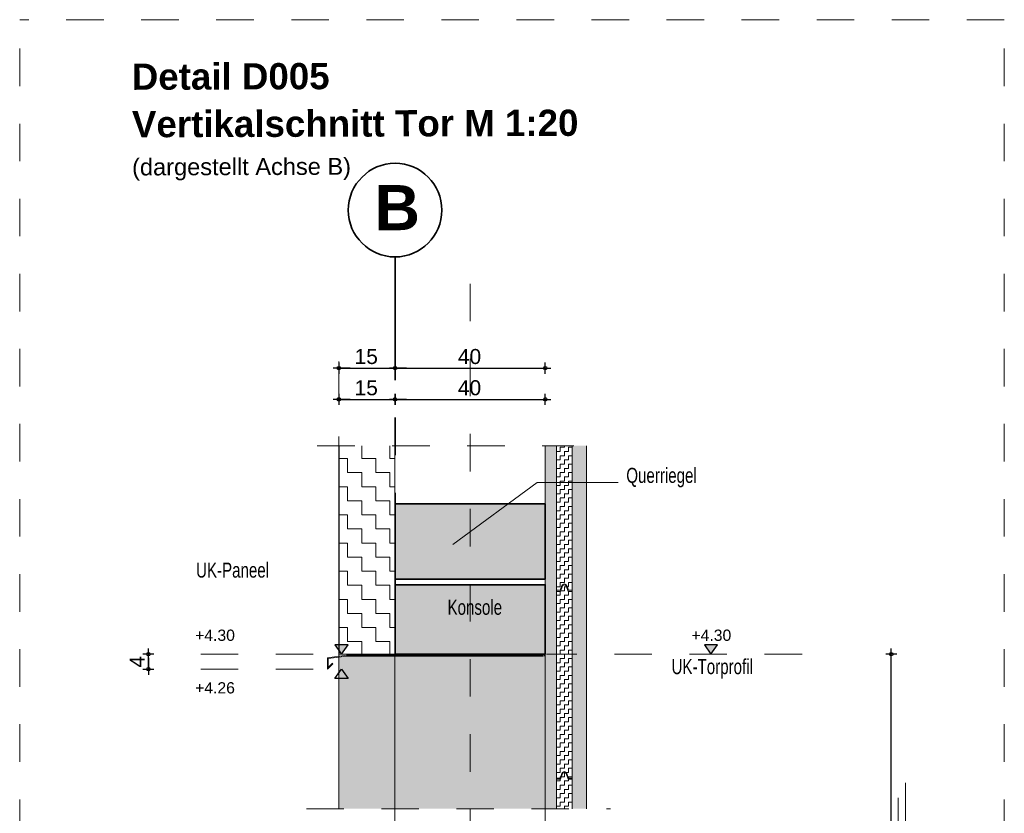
# Model space of a CAD drawing. Header units: metres. Extents: x 1333.9 to 1416.6, y -82.7 to -2.5.
# Tile 77 of 160: x 1406.9 to 1409.5, y -80.7 to -78.6. Entities that reach past the tile are written whole.
import ezdxf

# ---------------------------------------------------------------- set-up
doc = ezdxf.new("R2010")
doc.units = ezdxf.units.M
doc.header["$PDMODE"] = 65
for name, pattern in [('AUSGEZOGEN', [0]), ('GETRENNT2_S10', [0.225, 0.1, -0.05, 0, -0.025, 0, -0.05]), ('GETRENNT2_S6', [0.12, 0.07, -0.01, 0.01, -0.01, 0.01, -0.01]), ('PUNKT2_S9', [0.0015, 0, -0.0015]), ('STRICHLINIE2_S3', [0.055, 0.04, -0.015]), ('STRICHLINIE_S4', [0.08, 0.06, -0.02]), ('STRICHPUNKT2_S5', [0.5, 0.35, -0.05, 0.05, -0.05]), ('VERDECKT2_S2', [0.15, 0.1, -0.05])]:
    doc.linetypes.add(name, pattern=pattern)
for name, color, linetype in [('XR$7$_40733', 7, 'Continuous'), ('XR$7$_42154', 7, 'Continuous'), ('XR$7$_43212', 7, 'Continuous')]:
    doc.layers.add(name, color=color, linetype=linetype)
for name, color, linetype, lineweight in [('XR$7$Achsen', 4, 'AUSGEZOGEN', 13), ('XR$7$Fenster', 3, 'AUSGEZOGEN', 18), ('XR$7$Legende', 4, 'AUSGEZOGEN', 13), ('XR$7$Maßlinie 1_50', 7, 'AUSGEZOGEN', 25), ('XR$7$Muster', 4, 'AUSGEZOGEN', 13), ('XR$7$Möblierung', 4, 'AUSGEZOGEN', 13), ('XR$7$SNL_D_BD_FL_250', 7, 'AUSGEZOGEN', 18), ('XR$7$Stütze', 3, 'AUSGEZOGEN', 18), ('XR$7$Text 1_100', 3, 'AUSGEZOGEN', 18), ('XR$7$Text 1_50', 3, 'AUSGEZOGEN', 18), ('XR$7$Wand', 1, 'AUSGEZOGEN', 50), ('XR$7$Wand Mauerwerk tr', 42, 'AUSGEZOGEN', 18)]:
    doc.layers.add(name, color=color, linetype=linetype, lineweight=lineweight)
doc.styles.add('ARIAL', font='arial.ttf')
doc.dimstyles.new('DIMSTYLE_14', dxfattribs={"dimtxt": 0.04, "dimasz": 0.03, "dimexe": 0, "dimexo": 1e-06, "dimgap": 0.02, "dimtad": 2, "dimdec": 1, "dimlfac": 100, "dimrnd": 0.5, "dimzin": 4, "dimdsep": 46, "dimtxsty": 'ARIAL', "dimblk1": 'ALL_ML_KREIS', "dimblk2": 'ALL_ML_KREIS', "dimsah": 1, "dimcen": 0, "dimse1": 1, "dimse2": 1, "dimclrd": 7, "dimclre": 7, "dimclrt": 7, "dimadec": 0, "dimazin": 0, "dimtfac": 1, "dimtdec": 0, "dimtix": 1, "dimtmove": 2, "dimatfit": 3, "dimfxl": 0, "dimtvp": 1.2, "dimtzin": 0, "dimlwd": 0, "dimlwe": 25, "dimarcsym": 0})
doc.dimstyles.new('DIMSTYLE_15', dxfattribs={"dimtxt": 0.04, "dimasz": 0.03, "dimexe": 0, "dimexo": 1e-06, "dimgap": 0.02, "dimtad": 2, "dimdec": 1, "dimlfac": 100, "dimrnd": 0.5, "dimzin": 4, "dimdsep": 46, "dimtxsty": 'ARIAL', "dimblk1": 'ALL_ML_KREIS', "dimblk2": 'ALL_ML_KREIS', "dimsah": 1, "dimcen": 0, "dimse1": 1, "dimse2": 1, "dimclrd": 7, "dimclre": 7, "dimclrt": 7, "dimadec": 0, "dimazin": 0, "dimtfac": 1, "dimtdec": 0, "dimtix": 1, "dimtmove": 2, "dimatfit": 3, "dimfxl": 0, "dimtzin": 0, "dimlwd": 0, "dimlwe": 25, "dimarcsym": 0})
doc.dimstyles.new('DIMSTYLE_16', dxfattribs={"dimtxt": 0.03, "dimasz": 0.03, "dimexe": 0, "dimexo": 1e-06, "dimgap": 0.015, "dimtad": 2, "dimdec": 0, "dimlfac": 1000, "dimrnd": 5, "dimzin": 12, "dimdsep": 46, "dimtxsty": 'ARIAL', "dimblk1": 'ALL_ML_KREIS', "dimblk2": 'ALL_ML_KREIS', "dimsah": 1, "dimcen": 0, "dimse1": 1, "dimse2": 1, "dimclrd": 7, "dimclre": 7, "dimclrt": 7, "dimadec": 0, "dimazin": 0, "dimtfac": 1, "dimtdec": 0, "dimtix": 1, "dimtmove": 2, "dimatfit": 3, "dimfxl": 0, "dimtzin": 0, "dimlwd": 0, "dimlwe": 25, "dimarcsym": 0})
pattern_1 = [(90, (-0.0225, 0.0225), (-0.01125, 0.01125), [0.01125, -0.01125]), (180, (-0.0225, 0.0225), (-0.01125, -0.01125), [0.01125, -0.01125])]

# ---------------------------------------------------------------- blocks, each defined once
blk = doc.blocks.new('ALL_ML_KREIS')
at = {"color": 0, "linetype": 'ByBlock', "lineweight": -2}
for p, q in [((-1, 0), (0.5, 0)), ((0, -0.5), (0, 0.5))]:
    blk.add_line(p, q, dxfattribs=at)
blk.add_circle((0, 0), 0.15, dxfattribs=at)
blk = doc.blocks.new('*D278')
at = {"layer": 'DEFPOINTS', "color": 7, "linetype": 'AUSGEZOGEN', "lineweight": 25, "transparency": 33554687}
for p in [(1407.376, -80.246), (1407.2564, -80.286), (1407.376, -80.286)]:
    blk.add_point(p, dxfattribs=at)
at = {"layer": 'XR$7$Maßlinie 1_50', "color": 7, "linetype": 'AUSGEZOGEN', "lineweight": -2, "transparency": 33554687}
blk.add_line((1407.2564, -80.286), (1407.2564, -80.246), dxfattribs=at)
at = {"layer": 'XR$7$Maßlinie 1_50', "color": 7, "linetype": 'AUSGEZOGEN', "lineweight": 25, "transparency": 33554687, "xscale": 0.03, "yscale": 0.03, "zscale": 0.03}
for p, rotation in [((1407.2564, -80.246), 90), ((1407.2564, -80.286), 270)]:
    blk.add_blockref('ALL_ML_KREIS', p, dxfattribs=dict(at, rotation=rotation))
at = {"layer": 'XR$7$Maßlinie 1_50', "color": 7, "linetype": 'AUSGEZOGEN', "lineweight": 25, "transparency": 33554687, "insert": (1407.2264, -80.2662), "char_height": 0.04, "width": 0.12, "attachment_point": 5, "rotation": 90, "style": 'ARIAL'}
blk.add_mtext('\\A1;{\\A1;{4\\H0.026400;\\S^ ;}}', dxfattribs=at)
blk = doc.blocks.new('COMPLEX_KOTENVERMASSUNG_0')
at = {"layer": 'XR$7$_43212', "linetype": 'AUSGEZOGEN', "lineweight": 25, "transparency": 33554687}
blk.add_hatch(color=7, dxfattribs=at).paths.add_polyline_path([(1407.7885, -80.221), (1407.7535, -80.221), (1407.771, -80.246)])
at = {"layer": 'XR$7$_43212', "color": 7, "linetype": 'AUSGEZOGEN', "lineweight": 25, "transparency": 33554687}
for p, q in [((1407.7885, -80.221), (1407.7535, -80.221)), ((1407.7535, -80.221), (1407.771, -80.246)), ((1407.771, -80.246), (1407.7885, -80.221)), ((1407.771, -80.246), (1407.771, -80.246)), ((1407.771, -80.246), (1407.771, -80.246)), ((1407.771, -80.246), (1407.771, -80.246)), ((1407.771, -80.246), (1407.771, -80.246)), ((1407.7535, -80.311), (1407.771, -80.286)), ((1407.771, -80.286), (1407.7885, -80.311)), ((1407.771, -80.286), (1407.771, -80.286)), ((1407.771, -80.286), (1407.771, -80.286)), ((1407.771, -80.286), (1407.771, -80.286)), ((1407.771, -80.286), (1407.771, -80.286)), ((1407.7885, -80.311), (1407.7535, -80.311))]:
    blk.add_line(p, q, dxfattribs=at)
at = {"layer": 'XR$7$_43212', "color": 7, "linetype": 'AUSGEZOGEN', "lineweight": 25, "transparency": 33554687, "char_height": 0.03, "width": 0.120953, "attachment_point": 7, "style": 'ARIAL'}
for s, insert in [('\\W1.00;+4.30', (1407.381, -80.211)), ('\\W1.00;+4.26', (1407.381, -80.3511))]:
    blk.add_mtext(s, dxfattribs=dict(at, insert=insert))
blk = doc.blocks.new('*D280')
at = {"layer": 'DEFPOINTS', "color": 7, "linetype": 'AUSGEZOGEN', "lineweight": 25, "transparency": 33554687}
for p in [(1408.552, -80.246), (1408.552, -81.2672), (1409.2364, -81.2672)]:
    blk.add_point(p, dxfattribs=at)
at = {"layer": 'XR$7$Maßlinie 1_50', "color": 7, "linetype": 'AUSGEZOGEN', "lineweight": -2, "transparency": 33554687}
blk.add_line((1409.2364, -81.2672), (1409.2364, -80.246), dxfattribs=at)
at = {"layer": 'XR$7$Maßlinie 1_50', "color": 7, "linetype": 'AUSGEZOGEN', "lineweight": 25, "transparency": 33554687, "xscale": 0.03, "yscale": 0.03, "zscale": 0.03}
for p, rotation in [((1409.2364, -80.246), 90), ((1409.2364, -81.2672), 270)]:
    blk.add_blockref('ALL_ML_KREIS', p, dxfattribs=dict(at, rotation=rotation))
blk = doc.blocks.new('COMPLEX_KOTENVERMASSUNG_1')
at = {"layer": 'XR$7$_43212', "linetype": 'AUSGEZOGEN', "lineweight": 25, "transparency": 33554687}
blk.add_hatch(color=7, dxfattribs=at).paths.add_polyline_path([(1408.7733, -80.221), (1408.7383, -80.221), (1408.7558, -80.246)])
at = {"layer": 'XR$7$_43212', "color": 7, "linetype": 'AUSGEZOGEN', "lineweight": 25, "transparency": 33554687}
for p, q in [((1408.7733, -80.221), (1408.7383, -80.221)), ((1408.7383, -80.221), (1408.7558, -80.246)), ((1408.7558, -80.246), (1408.7733, -80.221)), ((1408.7558, -80.246), (1408.7558, -80.246)), ((1408.7558, -80.246), (1408.7558, -80.246)), ((1408.7558, -80.246), (1408.7558, -80.246)), ((1408.7558, -80.246), (1408.7558, -80.246))]:
    blk.add_line(p, q, dxfattribs=at)
at = {"layer": 'XR$7$_43212', "color": 7, "linetype": 'AUSGEZOGEN', "lineweight": 25, "transparency": 33554687, "insert": (1408.7038, -80.211), "char_height": 0.03, "width": 0.120953, "attachment_point": 7, "style": 'ARIAL'}
blk.add_mtext('\\W1.00;+4.30', dxfattribs=at)
blk = doc.blocks.new('*D282')
at = {"layer": 'DEFPOINTS', "color": 7, "linetype": 'AUSGEZOGEN', "lineweight": 25, "transparency": 33554687}
for p in [(1407.764, -79.4841), (1407.764, -79.7437), (1407.914, -79.7437)]:
    blk.add_point(p, dxfattribs=at)
at = {"layer": 'XR$7$Maßlinie 1_50', "color": 7, "linetype": 'AUSGEZOGEN', "lineweight": -2, "transparency": 33554687}
blk.add_line((1407.764, -79.4841), (1407.914, -79.4841), dxfattribs=at)
at = {"layer": 'XR$7$Maßlinie 1_50', "color": 7, "linetype": 'AUSGEZOGEN', "lineweight": 25, "transparency": 33554687, "xscale": 0.03, "yscale": 0.03, "zscale": 0.03, "rotation": 180}
blk.add_blockref('ALL_ML_KREIS', (1407.764, -79.4841), dxfattribs=at)
at = {"layer": 'XR$7$Maßlinie 1_50', "color": 7, "linetype": 'AUSGEZOGEN', "lineweight": 25, "transparency": 33554687, "xscale": 0.03, "yscale": 0.03, "zscale": 0.03}
blk.add_blockref('ALL_ML_KREIS', (1407.914, -79.4841), dxfattribs=at)
at = {"layer": 'XR$7$Maßlinie 1_50', "color": 7, "linetype": 'AUSGEZOGEN', "lineweight": 25, "transparency": 33554687, "insert": (1407.837, -79.4534), "char_height": 0.04, "width": 0.16, "attachment_point": 5, "style": 'ARIAL'}
blk.add_mtext('\\A1;{\\A1;{15\\H0.026400;\\S^ ;}}', dxfattribs=at)
blk = doc.blocks.new('*D283')
at = {"layer": 'DEFPOINTS', "color": 7, "linetype": 'AUSGEZOGEN', "lineweight": 25, "transparency": 33554687}
for p in [(1407.914, -79.4841), (1407.914, -79.7437), (1408.314, -79.988)]:
    blk.add_point(p, dxfattribs=at)
at = {"layer": 'XR$7$Maßlinie 1_50', "color": 7, "linetype": 'AUSGEZOGEN', "lineweight": -2, "transparency": 33554687}
blk.add_line((1407.914, -79.4841), (1408.314, -79.4841), dxfattribs=at)
at = {"layer": 'XR$7$Maßlinie 1_50', "color": 7, "linetype": 'AUSGEZOGEN', "lineweight": 25, "transparency": 33554687, "xscale": 0.03, "yscale": 0.03, "zscale": 0.03, "rotation": 180}
blk.add_blockref('ALL_ML_KREIS', (1407.914, -79.4841), dxfattribs=at)
at = {"layer": 'XR$7$Maßlinie 1_50', "color": 7, "linetype": 'AUSGEZOGEN', "lineweight": 25, "transparency": 33554687, "xscale": 0.03, "yscale": 0.03, "zscale": 0.03}
blk.add_blockref('ALL_ML_KREIS', (1408.314, -79.4841), dxfattribs=at)
at = {"layer": 'XR$7$Maßlinie 1_50', "color": 7, "linetype": 'AUSGEZOGEN', "lineweight": 25, "transparency": 33554687, "insert": (1408.1123, -79.4534), "char_height": 0.04, "width": 0.16, "attachment_point": 5, "style": 'ARIAL'}
blk.add_mtext('\\A1;{\\A1;{40\\H0.026400;\\S^ ;}}', dxfattribs=at)
blk = doc.blocks.new('*D284')
at = {"layer": 'DEFPOINTS', "color": 7, "linetype": 'AUSGEZOGEN', "lineweight": 25, "transparency": 33554687}
for p in [(1407.764, -79.5672), (1407.764, -79.6907), (1407.914, -79.6907)]:
    blk.add_point(p, dxfattribs=at)
at = {"layer": 'XR$7$Maßlinie 1_50', "color": 7, "linetype": 'AUSGEZOGEN', "lineweight": -2, "transparency": 33554687}
blk.add_line((1407.764, -79.5672), (1407.914, -79.5672), dxfattribs=at)
at = {"layer": 'XR$7$Maßlinie 1_50', "color": 7, "linetype": 'AUSGEZOGEN', "lineweight": 25, "transparency": 33554687, "xscale": 0.03, "yscale": 0.03, "zscale": 0.03, "rotation": 180}
blk.add_blockref('ALL_ML_KREIS', (1407.764, -79.5672), dxfattribs=at)
at = {"layer": 'XR$7$Maßlinie 1_50', "color": 7, "linetype": 'AUSGEZOGEN', "lineweight": 25, "transparency": 33554687, "xscale": 0.03, "yscale": 0.03, "zscale": 0.03}
blk.add_blockref('ALL_ML_KREIS', (1407.914, -79.5672), dxfattribs=at)
at = {"layer": 'XR$7$Maßlinie 1_50', "color": 7, "linetype": 'AUSGEZOGEN', "lineweight": 25, "transparency": 33554687, "insert": (1407.837, -79.5366), "char_height": 0.04, "width": 0.16, "attachment_point": 5, "style": 'ARIAL'}
blk.add_mtext('\\A1;{\\A1;{15\\H0.026400;\\S^ ;}}', dxfattribs=at)
blk = doc.blocks.new('*D285')
at = {"layer": 'DEFPOINTS', "color": 7, "linetype": 'AUSGEZOGEN', "lineweight": 25, "transparency": 33554687}
for p in [(1407.914, -79.5672), (1407.914, -79.6907), (1408.314, -79.846)]:
    blk.add_point(p, dxfattribs=at)
at = {"layer": 'XR$7$Maßlinie 1_50', "color": 7, "linetype": 'AUSGEZOGEN', "lineweight": -2, "transparency": 33554687}
blk.add_line((1407.914, -79.5672), (1408.314, -79.5672), dxfattribs=at)
at = {"layer": 'XR$7$Maßlinie 1_50', "color": 7, "linetype": 'AUSGEZOGEN', "lineweight": 25, "transparency": 33554687, "xscale": 0.03, "yscale": 0.03, "zscale": 0.03, "rotation": 180}
blk.add_blockref('ALL_ML_KREIS', (1407.914, -79.5672), dxfattribs=at)
at = {"layer": 'XR$7$Maßlinie 1_50', "color": 7, "linetype": 'AUSGEZOGEN', "lineweight": 25, "transparency": 33554687, "xscale": 0.03, "yscale": 0.03, "zscale": 0.03}
blk.add_blockref('ALL_ML_KREIS', (1408.314, -79.5672), dxfattribs=at)
at = {"layer": 'XR$7$Maßlinie 1_50', "color": 7, "linetype": 'AUSGEZOGEN', "lineweight": 25, "transparency": 33554687, "insert": (1408.1123, -79.5366), "char_height": 0.04, "width": 0.16, "attachment_point": 5, "style": 'ARIAL'}
blk.add_mtext('\\A1;{\\A1;{40\\H0.026400;\\S^ ;}}', dxfattribs=at)

msp = doc.modelspace()

# ---------------------------------------------------------------- hatches: boundary and pattern name
at = {"layer": 'XR$7$Fenster', "linetype": 'AUSGEZOGEN', "lineweight": 13, "transparency": 33554687}
for color, points in [(8, [(1408.344, -79.6907), (1408.314, -79.6907), (1408.314, -80.6578), (1408.344, -80.6578)]), (8, [(1408.386, -79.6907), (1408.386, -80.6578), (1408.424, -80.6578), (1408.424, -79.6907)]), (9, [(1408.314, -80.249), (1408.309, -80.249), (1408.309, -80.251), (1407.7841, -80.251), (1407.764, -80.2538), (1407.764, -80.6578), (1408.314, -80.6578)])]:
    msp.add_hatch(color=color, dxfattribs=at).paths.add_polyline_path(points)
at = {"layer": 'XR$7$Muster', "linetype": 'AUSGEZOGEN', "lineweight": 13, "transparency": 33554687}
h = msp.add_hatch(dxfattribs=at)
h.set_pattern_fill('MUSTER', color=4, scale=0.0375, style=0, pattern_type=2)
h.set_pattern_definition([(0, (0.075, 0.075), (0.0375, 0.0375), [0.0375, -0.0375]), (90, (0.075, 0.075), (-0.0375, 0.0375), [0.0375, -0.0375])])
h.paths.add_polyline_path([(1407.765, -80.246), (1407.9134, -80.246), (1407.9134, -79.6907), (1407.765, -79.6907)], flags=0)
h = msp.add_hatch(dxfattribs=at)
h.set_pattern_fill('MUSTER', color=4, scale=0.01125, angle=90, style=0, pattern_type=2)
h.set_pattern_definition(pattern_1)
h.paths.add_polyline_path([(1408.3537, -80.0759), (1408.3584, -80.0635), (1408.3593, -80.0618), (1408.3606, -80.0605), (1408.3622, -80.0595), (1408.3641, -80.059), (1408.3659, -80.059), (1408.3677, -80.0595), (1408.3694, -80.0605), (1408.3707, -80.0618), (1408.3715, -80.0635), (1408.3762, -80.0759), (1408.386, -80.0759), (1408.386, -79.6907), (1408.344, -79.6907), (1408.344, -80.0759)], flags=0)
h = msp.add_hatch(dxfattribs=at)
h.set_pattern_fill('MUSTER', color=4, scale=0.01125, angle=90, style=0, pattern_type=2)
h.set_pattern_definition(pattern_1)
h.paths.add_polyline_path([(1408.3546, -80.0793), (1408.344, -80.0793), (1408.344, -80.5759), (1408.3537, -80.5759), (1408.3584, -80.5635), (1408.3597, -80.5614), (1408.3615, -80.5599), (1408.3638, -80.5591), (1408.3662, -80.5591), (1408.3685, -80.5599), (1408.3703, -80.5614), (1408.3715, -80.5635), (1408.3762, -80.5759), (1408.386, -80.5759), (1408.386, -80.0793), (1408.3754, -80.0793), (1408.3697, -80.0642), (1408.3683, -80.0622), (1408.3662, -80.0611), (1408.3638, -80.0611), (1408.3617, -80.0622), (1408.3603, -80.0642)], flags=0)
h = msp.add_hatch(dxfattribs=at)
h.set_pattern_fill('MUSTER', color=4, scale=0.01125, angle=90, style=0, pattern_type=2)
h.set_pattern_definition(pattern_1)
h.paths.add_polyline_path([(1408.3697, -80.5642), (1408.3685, -80.5624), (1408.3681, -80.5621), (1408.3663, -80.5611), (1408.366, -80.5611), (1408.364, -80.5611), (1408.3637, -80.5611), (1408.3619, -80.5621), (1408.3615, -80.5624), (1408.3603, -80.5642), (1408.3546, -80.5793), (1408.344, -80.5793), (1408.344, -80.6578), (1408.386, -80.6578), (1408.386, -80.5793), (1408.3754, -80.5793)], flags=0)
at = {"layer": 'XR$7$Möblierung', "linetype": 'AUSGEZOGEN', "lineweight": 13, "transparency": 33554687}
msp.add_hatch(color=253, dxfattribs=at).paths.add_polyline_path([(1408.314, -79.846), (1407.914, -79.846), (1407.914, -80.046), (1408.314, -80.046)])
at = {"layer": 'XR$7$Möblierung', "linetype": 'AUSGEZOGEN', "lineweight": 35, "transparency": 33554687}
msp.add_hatch(color=8, dxfattribs=at).paths.add_polyline_path([(1407.914, -80.061), (1407.914, -80.246), (1408.314, -80.246), (1408.314, -80.061)])

# ---------------------------------------------------------------- linework, layer by layer
at = {"color": 7, "linetype": 'AUSGEZOGEN', "lineweight": 35, "transparency": 33554687}
for points in [[(1408.314, -80.046), (1407.914, -80.046), (1407.914, -79.846), (1408.314, -79.846), (1408.314, -80.046)], [(1408.314, -80.246), (1407.914, -80.246), (1407.914, -80.061), (1408.314, -80.061), (1408.314, -80.246)]]:
    msp.add_lwpolyline(points, close=True, dxfattribs=at)
at = {"layer": 'XR$7$_40733', "color": 2, "linetype": 'AUSGEZOGEN', "lineweight": 18, "transparency": 33554687}
for p, q in [((1408.344, -80.0759), (1408.344, -79.6907)), ((1408.386, -79.6907), (1408.386, -80.0759)), ((1408.344, -80.0759), (1408.3537, -80.0759)), ((1408.344, -80.0793), (1408.3546, -80.0793)), ((1408.344, -80.5759), (1408.344, -80.0793)), ((1408.3537, -80.0759), (1408.3584, -80.0635)), ((1408.3546, -80.0793), (1408.3603, -80.0642)), ((1408.3754, -80.0793), (1408.3697, -80.0642)), ((1408.3762, -80.0759), (1408.3715, -80.0635)), ((1408.3754, -80.0793), (1408.386, -80.0793)), ((1408.3762, -80.0759), (1408.386, -80.0759)), ((1408.386, -80.0793), (1408.386, -80.5759)), ((1408.344, -80.5759), (1408.3537, -80.5759)), ((1408.344, -80.5793), (1408.3546, -80.5793)), ((1408.344, -80.6578), (1408.344, -80.5793)), ((1408.3537, -80.5759), (1408.3584, -80.5635)), ((1408.3546, -80.5793), (1408.3603, -80.5642)), ((1408.3754, -80.5793), (1408.3697, -80.5642)), ((1408.3762, -80.5759), (1408.3715, -80.5635)), ((1408.3754, -80.5793), (1408.386, -80.5793)), ((1408.3762, -80.5759), (1408.386, -80.5759)), ((1408.386, -80.5793), (1408.386, -80.6578))]:
    msp.add_line(p, q, dxfattribs=at)
at = {"layer": 'XR$7$_40733', "color": 7, "linetype": 'AUSGEZOGEN', "lineweight": 13, "transparency": 33554687}
msp.add_line((1408.424, -79.6907), (1408.424, -80.6578), dxfattribs=at)
at = {"layer": 'XR$7$_40733', "color": 2, "linetype": 'AUSGEZOGEN', "lineweight": 18, "transparency": 33554687}
for centre, radius in [((1408.365, -80.0659), 0.007), ((1408.365, -80.0659), 0.005), ((1408.365, -80.5659), 0.007), ((1408.365, -80.5659), 0.005)]:
    msp.add_arc(centre, radius, 20.6609, 159.3391, dxfattribs=at)
at = {"layer": 'XR$7$_42154', "color": 7, "linetype": 'STRICHLINIE2_S3', "lineweight": 13, "transparency": 33554687}
for p, q in [((1407.7063, -79.6907), (1408.3903, -79.6907)), ((1407.6774, -80.6578), (1408.488, -80.6578))]:
    msp.add_line(p, q, dxfattribs=at)
at = {"layer": 'XR$7$Achsen', "color": 4, "linetype": 'STRICHPUNKT2_S5', "lineweight": 35, "transparency": 33554687}
msp.add_line((1407.914, -80.166), (1407.914, -79.188), dxfattribs=at)
at = {"layer": 'XR$7$Achsen', "color": 4, "linetype": 'AUSGEZOGEN', "lineweight": 35, "transparency": 33554687}
msp.add_circle((1407.914, -79.0632), 0.1247, dxfattribs=at)
at = {"layer": 'XR$7$Legende', "color": 7, "linetype": 'AUSGEZOGEN', "lineweight": 13, "transparency": 33554687}
for p, q in [((1408.314, -80.6578), (1408.314, -79.6907)), ((1408.314, -80.236), (1408.314, -80.6578)), ((1407.764, -80.6578), (1407.764, -80.2538))]:
    msp.add_line(p, q, dxfattribs=at)
at = {"layer": 'XR$7$Möblierung', "color": 4, "linetype": 'GETRENNT2_S6', "lineweight": 18, "transparency": 33554687}
msp.add_line((1408.114, -81.9592), (1408.114, -79.188), dxfattribs=at)
at = {"layer": 'XR$7$SNL_D_BD_FL_250', "color": 7, "linetype": 'AUSGEZOGEN', "lineweight": 13, "transparency": 33554687}
for p, q in [((1407.764, -79.6907), (1407.764, -80.246)), ((1407.765, -79.6907), (1407.765, -80.246)), ((1407.9134, -79.6907), (1407.9134, -80.246)), ((1407.9134, -80.246), (1407.9134, -79.6907)), ((1408.314, -80.126), (1408.314, -80.246)), ((1408.314, -80.126), (1408.314, -80.246)), ((1407.916, -80.166), (1407.914, -80.166)), ((1407.784, -80.249), (1407.734, -80.256)), ((1407.734, -80.256), (1407.734, -80.286)), ((1407.7842, -80.251), (1407.736, -80.2578)), ((1407.736, -80.2578), (1407.736, -80.2811)), ((1407.764, -80.246), (1407.764, -80.2518)), ((1407.764, -80.246), (1407.9134, -80.246)), ((1408.309, -80.249), (1407.784, -80.249)), ((1408.309, -80.251), (1407.7841, -80.251)), ((1408.3109, -80.249), (1408.3109, -80.251)), ((1407.734, -80.286), (1407.7481, -80.2718)), ((1407.736, -80.2811), (1407.7467, -80.2704)), ((1407.7481, -80.2718), (1407.7467, -80.2704))]:
    msp.add_line(p, q, dxfattribs=at)
at = {"layer": 'XR$7$Stütze', "color": 4, "linetype": 'VERDECKT2_S2', "lineweight": 13, "transparency": 33554687}
for p, q in [((1407.9134, -80.6578), (1407.9134, -80.7978)), ((1408.314, -80.6578), (1408.314, -80.7978))]:
    msp.add_line(p, q, dxfattribs=at)
at = {"layer": 'XR$7$Wand', "color": 35, "linetype": 'AUSGEZOGEN', "lineweight": 13, "transparency": 33554687}
msp.add_line((1407.9134, -80.6578), (1407.9134, -80.246), dxfattribs=at)
at = {"layer": 'XR$7$Wand Mauerwerk tr', "color": 7, "linetype": 'STRICHLINIE_S4', "lineweight": 18, "transparency": 33554687}
for p, q in [((1406.9135, -82.7329), (1406.9135, -78.5559)), ((1409.5375, -78.5559), (1406.9135, -78.5559)), ((1409.5375, -82.7329), (1409.5375, -78.5559))]:
    msp.add_line(p, q, dxfattribs=at)
at = {"layer": 'XR$7$Wand Mauerwerk tr', "color": 4, "linetype": 'PUNKT2_S9', "lineweight": 13, "transparency": 33554687}
msp.add_line((1407.764, -80.166), (1407.764, -79.378), dxfattribs=at)
at = {"layer": 'XR$7$Wand Mauerwerk tr', "color": 7, "linetype": 'AUSGEZOGEN', "lineweight": 13, "transparency": 33554687}
for p, q in [((1408.2922, -79.7891), (1408.0677, -79.954)), ((1408.5085, -79.7891), (1408.2922, -79.7891)), ((1408.344, -80.0759), (1408.344, -80.0793)), ((1408.386, -80.0759), (1408.386, -80.0793)), ((1408.344, -80.5759), (1408.344, -80.5793)), ((1408.386, -80.5759), (1408.386, -80.5793)), ((1409.2745, -80.9387), (1409.2745, -80.5887)), ((1409.2545, -80.8987), (1409.2545, -80.6287))]:
    msp.add_line(p, q, dxfattribs=at)
at = {"layer": 'XR$7$Wand Mauerwerk tr', "color": 7, "linetype": 'GETRENNT2_S10', "lineweight": 13, "transparency": 33554687}
for p, q in [((1407.696, -80.246), (1407.376, -80.246)), ((1408.9984, -80.246), (1408.3172, -80.246)), ((1407.696, -80.286), (1407.376, -80.286))]:
    msp.add_line(p, q, dxfattribs=at)

# ---------------------------------------------------------------- block references
at = {"layer": 'XR$7$_43212', "color": 7, "linetype": 'AUSGEZOGEN', "lineweight": 25, "transparency": 33554687}
for name in ['COMPLEX_KOTENVERMASSUNG_0', 'COMPLEX_KOTENVERMASSUNG_1']:
    msp.add_blockref(name, (0, 0), dxfattribs=at)

# ---------------------------------------------------------------- texts
at = {"layer": 'XR$7$Achsen', "color": 4, "linetype": 'AUSGEZOGEN', "lineweight": 35, "transparency": 33554687, "insert": (1407.8593, -79.1166), "char_height": 0.12, "width": 0.186482, "attachment_point": 7, "style": 'ARIAL'}
msp.add_mtext('\\A1;{\\fArial|i0|b1;\\H0.120000;\\W1.000000;\\C4;B}\\P', dxfattribs=at)
at = {"layer": 'XR$7$Text 1_100', "color": 3, "linetype": 'AUSGEZOGEN', "lineweight": 18, "transparency": 33554687, "char_height": 0.04, "attachment_point": 7, "style": 'ARIAL'}
for s, insert, width in [('\\W0.72;Querriegel', (1408.5301, -79.8018), 0.201983), ('\\W0.72;UK-Paneel', (1407.3835, -80.0427), 0.208647), ('\\W0.72;Konsole', (1408.0537, -80.1417), 0.159595), ('\\W0.72;UK-Torprofil', (1408.6507, -80.3113), 0.230531)]:
    msp.add_mtext(s, dxfattribs=dict(at, insert=insert, width=width))
at = {"layer": 'XR$7$Text 1_50', "color": 3, "linetype": 'AUSGEZOGEN', "lineweight": 25, "transparency": 33554687, "insert": (1407.2121, -78.6728), "char_height": 0.07, "width": 1.228577, "attachment_point": 1, "rotation": 0.1872, "line_spacing_factor": 1.084337, "style": 'ARIAL'}
msp.add_mtext('\\A1;{\\fArial|i0|b1;\\H0.070000;\\W1.000000;\\C3;Detail D005}\\P{\\fArial|i0|b1;\\H0.070000;\\W1.000000;\\C3;Vertikalschnitt Tor M 1:20}\\P{\\fArial|i0|b0;\\H0.045000;\\W1.000000;\\C3;(dargestellt Achse B)}\\P', dxfattribs=at)

# ---------------------------------------------------------------- dimensions: what is measured, and where the dimension line sits
at = {"layer": 'XR$7$Maßlinie 1_50', "color": 7, "linetype": 'AUSGEZOGEN', "lineweight": 25, "transparency": 33554687}
for base, p1, p2, picture, middle in [((1407.914, -79.4841), (1407.764, -79.7437), (1407.914, -79.7437), '*D282', (1407.837, -79.4534)), ((1408.314, -79.4841), (1407.914, -79.7437), (1408.314, -79.988), '*D283', (1408.1123, -79.4534)), ((1407.914, -79.5672), (1407.764, -79.6907), (1407.914, -79.6907), '*D284', (1407.837, -79.5366)), ((1408.314, -79.5672), (1407.914, -79.6907), (1408.314, -79.846), '*D285', (1408.1123, -79.5366))]:
    dim = msp.add_linear_dim(base=base, p1=p1, p2=p2, dimstyle='DIMSTYLE_15', override={"dimpost": '<>', "dimclrd": 7, "dimclre": 7, "dimclrt": 7, "dimlwd": 0, "dimlwe": 25}, dxfattribs=at)
    dim.commit()
    dim.dimension.update_dxf_attribs({"geometry": picture, "text_midpoint": middle, "dimtype": 160})
for base, p1, p2, dimstyle, picture, middle in [((1407.2564, -80.246), (1407.376, -80.286), (1407.376, -80.246), 'DIMSTYLE_14', '*D278', (1407.2264, -80.2662)), ((1409.2364, -80.246), (1408.552, -81.2672), (1408.552, -80.246), 'DIMSTYLE_16', '*D280', (1409.2214, -80.7566))]:
    dim = msp.add_linear_dim(base=base, p1=p1, p2=p2, angle=90, dimstyle=dimstyle, override={"dimpost": '<>', "dimclrd": 7, "dimclre": 7, "dimclrt": 7, "dimlwd": 0, "dimlwe": 25}, dxfattribs=at)
    dim.commit()
    dim.dimension.update_dxf_attribs({"geometry": picture, "text_midpoint": middle, "dimtype": 160})

doc.saveas('drawing.dxf')
